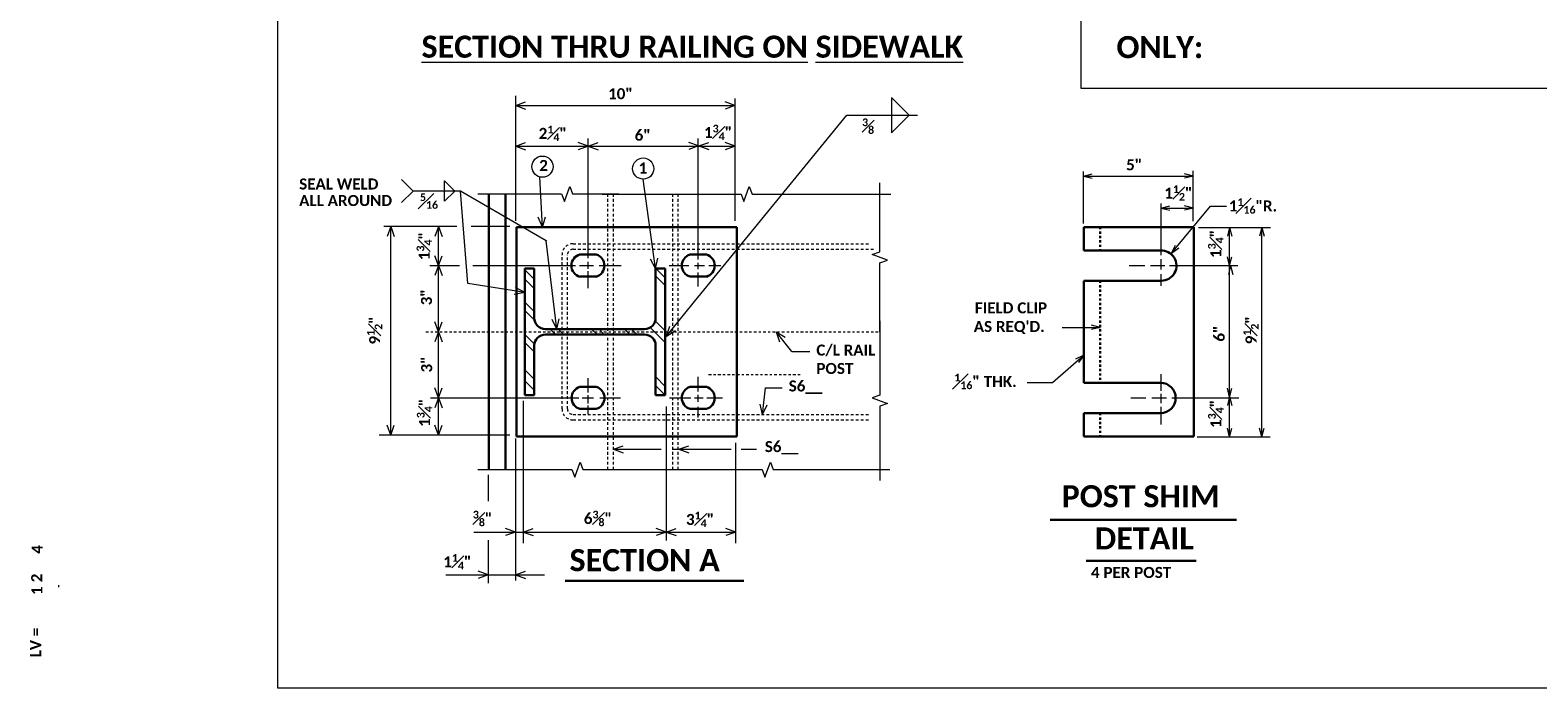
# Model space of a CAD drawing. Extents: x 18111 to 18256, y 18072 to 18167.
# Tile 1 of 4: x 18111 to 18180, y 18083 to 18113. Entities that reach past the tile are written whole.
import ezdxf

# ---------------------------------------------------------------- set-up
doc = ezdxf.new("R2010")
doc.units = 0
doc.header["$MEASUREMENT"] = 0
for name, pattern in [('Wisdot1', [0.0625, 0.03125, -0.03125]), ('Wisdot3', [0.1875, 0.125, -0.0625]), ('Wisdot4', [0.28125, 0.125, -0.0625, 0.03125, -0.0625])]:
    doc.linetypes.add(name, pattern=pattern)
doc.layers.add('B_ANNO_NOPLOT', color=47, linetype='Continuous', lineweight=18, plot=False)
for name, color, linetype, lineweight in [('Level 1', 7, 'Continuous', 0), ('Level 2', 7, 'Continuous', 0), ('Level 4', 7, 'Continuous', 0)]:
    doc.layers.add(name, color=color, linetype=linetype, lineweight=lineweight)
doc.styles.add('Title', font='calibrib.ttf', dxfattribs={"height": 0.125})

msp = doc.modelspace()

# ---------------------------------------------------------------- linework, layer by layer
at = {"layer": 'B_ANNO_NOPLOT', "lineweight": 13}
msp.add_lwpolyline([(18248.549, 18083.171), (18248.549, 18167.171), (18122.549, 18167.171), (18122.549, 18083.171)], close=True, dxfattribs=at)
at = {"layer": 'Level 1', "color": 2, "linetype": 'Continuous', "lineweight": 13}
msp.add_line((18112.617, 18087.826), (18112.617, 18087.739), dxfattribs=at)
at = {"layer": 'Level 2', "color": 2, "linetype": 'Continuous', "lineweight": 13}
for p, q in [((18133.356, 18104.352), (18133.356, 18110.02)), ((18143.304, 18104.352), (18143.304, 18109.905)), ((18150.402, 18109.951), (18151.184, 18109.168)), ((18150.402, 18109.908), (18150.402, 18108.343)), ((18133.356, 18109.587), (18133.807, 18109.751)), ((18133.356, 18109.587), (18133.807, 18109.751)), ((18133.356, 18109.587), (18143.303, 18109.587)), ((18133.356, 18109.587), (18133.807, 18109.423)), ((18133.356, 18109.587), (18133.807, 18109.423)), ((18143.303, 18109.587), (18142.852, 18109.751)), ((18143.303, 18109.587), (18142.852, 18109.423)), ((18141.623, 18100.882), (18148.373, 18109.147)), ((18148.373, 18109.147), (18151.587, 18109.147)), ((18150.402, 18108.343), (18151.184, 18109.126)), ((18133.356, 18107.736), (18133.807, 18107.9)), ((18133.356, 18107.736), (18133.807, 18107.9)), ((18136.64, 18107.735), (18136.189, 18107.899)), ((18136.638, 18102.659), (18136.638, 18108.083)), ((18136.647, 18107.736), (18137.098, 18107.9)), ((18141.655, 18107.748), (18141.204, 18107.912)), ((18141.639, 18102.601), (18141.639, 18108.083)), ((18141.662, 18107.748), (18142.113, 18107.912)), ((18143.305, 18107.736), (18142.854, 18107.9)), ((18133.356, 18107.736), (18143.305, 18107.736)), ((18133.356, 18107.736), (18133.807, 18107.572)), ((18133.356, 18107.736), (18133.807, 18107.572)), ((18136.64, 18107.735), (18136.189, 18107.571)), ((18136.647, 18107.736), (18137.098, 18107.572)), ((18141.655, 18107.748), (18141.204, 18107.584)), ((18141.662, 18107.748), (18142.113, 18107.584)), ((18143.305, 18107.736), (18142.854, 18107.572)), ((18159.106, 18104.231), (18159.106, 18106.597)), ((18159.106, 18106.382), (18159.506, 18106.482)), ((18164.093, 18106.382), (18163.693, 18106.482)), ((18164.089, 18104.339), (18164.089, 18106.615)), ((18128.182, 18106.227), (18128.706, 18105.703)), ((18130.589, 18105.703), (18130.125, 18106.167)), ((18130.125, 18105.239), (18130.125, 18106.167)), ((18134.57, 18104.07), (18134.455, 18106.347)), ((18139.702, 18102.197), (18139.142, 18106.243)), ((18159.106, 18106.382), (18164.093, 18106.382)), ((18159.106, 18106.382), (18159.506, 18106.282)), ((18164.093, 18106.382), (18163.693, 18106.282)), ((18128.182, 18105.179), (18128.706, 18105.703)), ((18130.853, 18105.703), (18128.706, 18105.703)), ((18130.589, 18105.703), (18130.125, 18105.239)), ((18134.741, 18103.441), (18130.853, 18105.703)), ((18131.191, 18101.518), (18130.853, 18105.703)), ((18162.621, 18105.146), (18162.621, 18102.797)), ((18134.57, 18104.07), (18134.383, 18104.512)), ((18134.57, 18104.07), (18134.711, 18104.529)), ((18162.621, 18104.93), (18163.021, 18105.03)), ((18162.621, 18104.93), (18164.093, 18104.93)), ((18162.621, 18104.93), (18163.021, 18104.83)), ((18163.101, 18102.883), (18164.874, 18105.019)), ((18164.093, 18104.93), (18163.693, 18105.03)), ((18164.093, 18104.93), (18163.693, 18104.83)), ((18164.874, 18105.019), (18165.593, 18105.019)), ((18130.686, 18104.092), (18127.369, 18104.092)), ((18127.687, 18104.091), (18127.523, 18103.64)), ((18127.687, 18094.635), (18127.687, 18104.091)), ((18127.687, 18104.091), (18127.851, 18103.64)), ((18129.856, 18104.091), (18129.692, 18103.64)), ((18129.856, 18094.635), (18129.856, 18104.091)), ((18129.856, 18104.091), (18130.02, 18103.64)), ((18133.095, 18104.092), (18131.33, 18104.092)), ((18164.319, 18104.053), (18167.588, 18104.053)), ((18165.738, 18104.052), (18165.638, 18103.652)), ((18165.738, 18094.553), (18165.738, 18104.052)), ((18165.738, 18104.052), (18165.838, 18103.652)), ((18167.197, 18104.053), (18167.097, 18103.653)), ((18167.197, 18094.553), (18167.197, 18104.053)), ((18167.197, 18104.053), (18167.297, 18103.653)), ((18135.228, 18099.446), (18134.741, 18103.441)), ((18163.101, 18102.883), (18163.282, 18103.253)), ((18163.101, 18102.883), (18163.435, 18103.125)), ((18129.458, 18102.321), (18130.815, 18102.321)), ((18129.856, 18102.321), (18129.692, 18102.772)), ((18129.856, 18102.321), (18129.692, 18101.87)), ((18129.856, 18102.321), (18130.02, 18102.772)), ((18129.856, 18102.321), (18130.02, 18101.87)), ((18131.416, 18102.321), (18136.073, 18102.321)), ((18136.256, 18102.321), (18136.89, 18102.321)), ((18136.638, 18102.18), (18136.638, 18102.49)), ((18137.143, 18102.321), (18138.142, 18102.321)), ((18139.702, 18102.197), (18139.478, 18102.621)), ((18139.702, 18102.197), (18139.803, 18102.666)), ((18140.317, 18102.321), (18141.206, 18102.321)), ((18141.46, 18102.321), (18141.914, 18102.321)), ((18141.639, 18102.165), (18141.639, 18102.455)), ((18142.113, 18102.321), (18142.657, 18102.321)), ((18161.185, 18102.321), (18161.884, 18102.321)), ((18162.153, 18102.321), (18162.798, 18102.321)), ((18162.621, 18102.618), (18162.621, 18102.152)), ((18163.013, 18102.321), (18166.108, 18102.321)), ((18165.738, 18102.326), (18165.638, 18102.726)), ((18165.779, 18102.325), (18165.679, 18101.925)), ((18165.738, 18102.326), (18165.838, 18102.726)), ((18165.779, 18102.325), (18165.879, 18101.925)), ((18134.195, 18101.287), (18133.769, 18101.713)), ((18134.202, 18101.709), (18133.776, 18102.135)), ((18136.638, 18101.293), (18136.638, 18102.068)), ((18140.124, 18101.43), (18139.698, 18101.856)), ((18140.156, 18101.752), (18139.73, 18102.178)), ((18141.639, 18101.367), (18141.639, 18102.002)), ((18162.621, 18101.937), (18162.621, 18101.399)), ((18133.764, 18101.095), (18131.191, 18101.518)), ((18133.764, 18101.095), (18133.292, 18101.006)), ((18133.764, 18101.095), (18133.346, 18101.33)), ((18134.217, 18100.229), (18133.791, 18100.655)), ((18134.217, 18099.843), (18133.791, 18100.269)), ((18140.192, 18099.129), (18141.665, 18100.933)), ((18129.856, 18099.323), (18129.692, 18099.774)), ((18129.856, 18099.323), (18130.02, 18099.774)), ((18135.228, 18099.446), (18135.01, 18099.874)), ((18135.228, 18099.446), (18135.336, 18099.914)), ((18140.14, 18099.357), (18139.676, 18099.821)), ((18140.192, 18099.129), (18140.35, 18099.582)), ((18159.868, 18099.517), (18159.468, 18099.617)), ((18129.856, 18099.321), (18129.692, 18098.87)), ((18129.856, 18099.321), (18130.02, 18098.87)), ((18134.202, 18098.771), (18133.776, 18099.197)), ((18135.165, 18099.197), (18134.905, 18099.457)), ((18135.523, 18099.197), (18135.263, 18099.457)), ((18137.045, 18099.197), (18136.785, 18099.457)), ((18137.374, 18099.205), (18137.114, 18099.465)), ((18138.532, 18099.197), (18138.272, 18099.457)), ((18138.853, 18099.197), (18138.593, 18099.457)), ((18140.14, 18098.842), (18139.461, 18099.521)), ((18140.192, 18099.129), (18140.604, 18099.374)), ((18145.881, 18098.431), (18145.168, 18099.321)), ((18145.168, 18099.321), (18145.322, 18098.866)), ((18145.168, 18099.321), (18145.578, 18099.072)), ((18158.138, 18099.517), (18159.868, 18099.517)), ((18159.868, 18099.517), (18159.468, 18099.417)), ((18134.195, 18098.407), (18133.769, 18098.833)), ((18145.881, 18098.431), (18146.691, 18098.431)), ((18157.708, 18097.026), (18159.119, 18098.263)), ((18159.119, 18098.263), (18158.752, 18098.075)), ((18159.119, 18098.263), (18158.884, 18097.924)), ((18134.202, 18097.17), (18133.776, 18097.596)), ((18134.202, 18096.677), (18133.776, 18097.103)), ((18136.638, 18096.564), (18136.638, 18097.212)), ((18140.156, 18096.827), (18139.691, 18097.291)), ((18140.142, 18096.441), (18139.716, 18096.867)), ((18141.639, 18096.613), (18141.639, 18097.273)), ((18156.56, 18097.026), (18157.708, 18097.026)), ((18162.621, 18097.402), (18162.621, 18096.649)), ((18129.486, 18096.32), (18136.214, 18096.32)), ((18129.856, 18096.32), (18129.692, 18096.771)), ((18129.856, 18096.32), (18129.692, 18095.869)), ((18129.856, 18096.32), (18130.02, 18096.771)), ((18129.856, 18096.32), (18130.02, 18095.869)), ((18133.703, 18096.194), (18133.703, 18089.734)), ((18136.369, 18096.32), (18136.89, 18096.32)), ((18136.638, 18096.071), (18136.638, 18096.451)), ((18137.171, 18096.32), (18138.114, 18096.32)), ((18140.338, 18096.32), (18141.297, 18096.32)), ((18141.46, 18096.32), (18141.859, 18096.32)), ((18141.639, 18096.141), (18141.639, 18096.468)), ((18142.022, 18096.32), (18142.73, 18096.32)), ((18144.551, 18095.572), (18144.689, 18096.775)), ((18144.689, 18096.775), (18145.447, 18096.775)), ((18161.257, 18096.32), (18161.938, 18096.32)), ((18162.207, 18096.32), (18162.87, 18096.32)), ((18162.621, 18096.506), (18162.621, 18096.076)), ((18163.121, 18096.32), (18166.149, 18096.32)), ((18165.738, 18096.362), (18165.638, 18096.762)), ((18165.738, 18096.382), (18165.638, 18095.982)), ((18165.738, 18096.362), (18165.838, 18096.762)), ((18165.738, 18096.382), (18165.838, 18095.982)), ((18136.638, 18095.593), (18136.638, 18095.973)), ((18140.181, 18095.936), (18140.181, 18089.849)), ((18141.639, 18095.434), (18141.639, 18095.924)), ((18144.551, 18095.572), (18144.439, 18096.039)), ((18144.551, 18095.572), (18144.766, 18096.001)), ((18162.621, 18095.914), (18162.621, 18095.108)), ((18127.687, 18094.635), (18127.523, 18095.086)), ((18127.687, 18094.635), (18127.851, 18095.086)), ((18129.856, 18094.635), (18129.692, 18095.086)), ((18129.856, 18094.635), (18130.02, 18095.086)), ((18165.738, 18094.553), (18165.638, 18094.953)), ((18165.738, 18094.553), (18165.838, 18094.953)), ((18167.197, 18094.553), (18167.097, 18094.953)), ((18167.197, 18094.553), (18167.297, 18094.953)), ((18133.095, 18094.635), (18127.167, 18094.635)), ((18133.351, 18094.473), (18133.351, 18088.033)), ((18137.786, 18093.991), (18138.237, 18094.155)), ((18140.754, 18093.991), (18141.205, 18094.155)), ((18143.333, 18094.288), (18143.333, 18089.734)), ((18164.257, 18094.553), (18167.568, 18094.553)), ((18137.786, 18093.991), (18139.949, 18093.991)), ((18137.786, 18093.991), (18138.237, 18093.827)), ((18140.478, 18093.991), (18143.124, 18093.991)), ((18140.754, 18093.991), (18141.205, 18093.827)), ((18143.584, 18093.991), (18144.274, 18093.991)), ((18132.112, 18092.84), (18132.112, 18091.633)), ((18131.458, 18090.239), (18143.335, 18090.239)), ((18133.351, 18090.239), (18132.9, 18090.403)), ((18133.351, 18090.239), (18132.9, 18090.075)), ((18133.703, 18090.239), (18134.154, 18090.403)), ((18133.703, 18090.239), (18134.154, 18090.075)), ((18140.181, 18090.239), (18139.73, 18090.403)), ((18140.181, 18090.239), (18139.73, 18090.075)), ((18140.181, 18090.239), (18140.632, 18090.403)), ((18140.181, 18090.239), (18140.632, 18090.075)), ((18143.335, 18090.239), (18142.884, 18090.403)), ((18143.335, 18090.239), (18142.884, 18090.075)), ((18132.112, 18089.872), (18132.112, 18087.916)), ((18130.192, 18088.301), (18134.657, 18088.301)), ((18132.112, 18088.301), (18131.661, 18088.465)), ((18132.112, 18088.301), (18131.661, 18088.137)), ((18133.351, 18088.301), (18133.802, 18088.465)), ((18133.351, 18088.301), (18133.802, 18088.137))]:
    msp.add_line(p, q, dxfattribs=at)
at = {"layer": 'Level 2', "color": 2, "linetype": 'Continuous', "lineweight": 30}
for p, q in [((18132.138, 18093.071), (18132.138, 18105.57)), ((18132.888, 18093.071), (18132.888, 18105.57)), ((18133.388, 18104.07), (18143.388, 18104.07)), ((18133.388, 18094.57), (18133.388, 18104.07)), ((18143.388, 18094.57), (18143.388, 18104.07)), ((18159.119, 18104.07), (18164.12, 18104.07)), ((18159.119, 18104.07), (18159.119, 18103.009)), ((18164.12, 18104.07), (18164.12, 18094.57)), ((18159.119, 18103.009), (18162.601, 18103.009)), ((18136.265, 18102.822), (18137.013, 18102.822)), ((18141.266, 18102.822), (18142.014, 18102.822)), ((18133.764, 18096.446), (18133.764, 18102.197)), ((18133.764, 18102.197), (18134.202, 18102.197)), ((18134.202, 18099.946), (18134.202, 18102.197)), ((18136.265, 18101.821), (18137.013, 18101.821)), ((18139.702, 18102.197), (18140.14, 18102.197)), ((18139.702, 18099.946), (18139.702, 18102.197)), ((18140.14, 18096.446), (18140.14, 18102.197)), ((18141.266, 18101.821), (18142.014, 18101.821)), ((18159.119, 18101.634), (18159.119, 18097.008)), ((18159.119, 18101.634), (18162.637, 18101.634)), ((18134.702, 18099.446), (18139.202, 18099.446)), ((18134.702, 18099.197), (18139.202, 18099.197)), ((18134.202, 18096.446), (18134.202, 18098.697)), ((18139.702, 18096.446), (18139.702, 18098.697)), ((18159.119, 18097.008), (18162.601, 18097.008)), ((18133.764, 18096.446), (18134.202, 18096.446)), ((18136.265, 18096.821), (18137.013, 18096.821)), ((18139.702, 18096.446), (18140.14, 18096.446)), ((18141.266, 18096.821), (18142.014, 18096.821)), ((18136.265, 18095.82), (18137.013, 18095.82)), ((18141.266, 18095.82), (18142.014, 18095.82)), ((18159.119, 18095.633), (18159.119, 18094.57)), ((18159.119, 18095.633), (18162.601, 18095.633)), ((18133.388, 18094.57), (18143.388, 18094.57)), ((18159.119, 18094.57), (18164.12, 18094.57)), ((18157.594, 18090.79), (18166.052, 18090.79)), ((18159.234, 18088.939), (18164.215, 18088.939)), ((18135.604, 18088.024), (18143.698, 18088.024))]:
    msp.add_line(p, q, dxfattribs=at)
at = {"layer": 'Level 2', "color": 2, "linetype": 'Wisdot3', "lineweight": 13}
for p, q in [((18137.536, 18093.071), (18137.536, 18105.569)), ((18137.786, 18093.071), (18137.786, 18105.569)), ((18140.484, 18093.071), (18140.484, 18105.569)), ((18140.733, 18093.071), (18140.733, 18105.569)), ((18135.957, 18103.064), (18149.601, 18103.064)), ((18135.958, 18103.314), (18149.388, 18103.314)), ((18135.458, 18095.823), (18135.458, 18102.814)), ((18135.707, 18095.822), (18135.707, 18102.814)), ((18135.957, 18095.572), (18149.388, 18095.572)), ((18135.958, 18095.323), (18149.388, 18095.323))]:
    msp.add_line(p, q, dxfattribs=at)
at = {"layer": 'Level 2', "color": 2, "linetype": 'Wisdot1', "lineweight": 30}
for p, q in [((18159.869, 18104.07), (18159.869, 18103.009)), ((18159.869, 18101.634), (18159.869, 18097.008)), ((18159.869, 18095.633), (18159.869, 18094.57))]:
    msp.add_line(p, q, dxfattribs=at)
at = {"layer": 'Level 2', "color": 2, "linetype": 'Wisdot4', "lineweight": 13}
for p, q in [((18129.278, 18099.321), (18149.871, 18099.321)), ((18142.106, 18097.39), (18146.316, 18097.39))]:
    msp.add_line(p, q, dxfattribs=at)
at = {"layer": 'Level 2', "color": 120, "lineweight": 13, "flags": 128}
msp.add_lwpolyline([(18158.999, 18120.377), (18182.862, 18120.377), (18182.862, 18110.359), (18158.999, 18110.359), (18158.999, 18120.377)], dxfattribs=at)
at = {"layer": 'Level 2', "linetype": 'Continuous', "lineweight": 13, "flags": 128}
for points in [[(18131.638, 18105.57), (18135.439, 18105.57), (18135.564, 18105.227), (18135.814, 18105.913), (18135.939, 18105.57), (18138.036, 18105.57)], [(18137.286, 18105.569), (18143.579, 18105.569), (18143.704, 18105.226), (18143.953, 18105.912), (18144.078, 18105.569), (18150.371, 18105.569)], [(18149.871, 18099.321), (18149.871, 18102.446), (18150.214, 18102.57), (18149.528, 18102.82), (18149.871, 18102.945), (18149.871, 18106.07)], [(18149.871, 18099.821), (18149.871, 18096.446), (18149.528, 18096.321), (18150.214, 18096.071), (18149.871, 18095.946), (18149.871, 18092.571)], [(18131.638, 18093.071), (18135.91, 18093.071), (18136.035, 18092.728), (18136.284, 18093.414), (18136.409, 18093.071), (18140.681, 18093.071)], [(18139.681, 18093.071), (18144.535, 18093.071), (18144.66, 18092.728), (18144.909, 18093.414), (18145.034, 18093.071), (18150.333, 18093.071)]]:
    msp.add_lwpolyline(points, dxfattribs=at)
at = {"layer": 'Level 2', "color": 2, "linetype": 'Continuous', "lineweight": 13}
for centre in [(18134.57, 18106.81), (18139.14, 18106.723)]:
    msp.add_circle(centre, 0.48, dxfattribs=at)
at = {"layer": 'Level 2', "color": 2, "linetype": 'Wisdot3', "lineweight": 13}
for centre, radius, start, end in [((18135.958, 18102.814), 0.5, 90, 179.99999), ((18135.957, 18102.814), 0.25, 90, 179.99999), ((18135.958, 18095.823), 0.5, 180.00001, 270), ((18135.957, 18095.822), 0.25, 180.00001, 270)]:
    msp.add_arc(centre, radius, start, end, dxfattribs=at)
at = {"layer": 'Level 2', "color": 2, "linetype": 'Continuous', "lineweight": 30}
for centre, radius, start, end in [((18162.637, 18102.321), 0.688, 270, 92.99531), ((18136.401, 18102.321), 0.519, 105.15102, 254.84898), ((18136.858, 18102.321), 0.524, 287.20003, 72.79997), ((18141.408, 18102.321), 0.52, 105.87649, 254.1235), ((18141.859, 18102.321), 0.524, 287.20003, 72.79997), ((18134.702, 18099.946), 0.5, 180.00001, 270), ((18139.202, 18099.946), 0.5, 270, 0), ((18134.702, 18098.697), 0.5, 90, 179.99999), ((18139.202, 18098.697), 0.5, 0, 90), ((18162.601, 18096.32), 0.688, 270, 90), ((18136.413, 18096.32), 0.522, 106.46191, 253.53808), ((18136.862, 18096.32), 0.523, 286.75631, 73.24369), ((18141.408, 18096.32), 0.52, 105.87649, 254.1235), ((18141.865, 18096.32), 0.522, 286.60897, 73.39102)]:
    msp.add_arc(centre, radius, start, end, dxfattribs=at)
at = {"layer": 'Level 2', "color": 2, "linetype": 'Continuous', "lineweight": 13}
msp.add_point((18134.741, 18103.441), dxfattribs=at)

# ---------------------------------------------------------------- texts
at = {"layer": 'Level 1', "color": 2, "linetype": 'Continuous', "lineweight": 13, "style": 'Title'}
msp.add_text('1', height=0.5, rotation=90, dxfattribs=at).set_placement((18111.888, 18087.384))
at = {"layer": 'Level 2', "color": 120, "linetype": 'Continuous', "lineweight": 13, "style": 'Title'}
msp.add_text('ONLY:', height=1, rotation=360, dxfattribs=at).set_placement((18160.604, 18111.733))
at = {"layer": 'Level 2', "color": 2, "linetype": 'Continuous', "lineweight": 13, "style": 'Title'}
for s, height, rotation, p in [('10"', 0.5, 0, (18137.549, 18109.868)), ('2', 0.5, 0, (18134.425, 18106.613)), ('5"', 0.5, 0, (18161.043, 18106.645)), ('1', 0.5, 0, (18138.929, 18106.499)), ('SEAL WELD', 0.5, 0, (18123.536, 18105.774)), ('ALL AROUND', 0.5, 0, (18123.536, 18105.024)), ('3"', 0.5, 90, (18129.56, 18100.523)), ('FIELD CLIP', 0.5, 0, (18154.184, 18100.157)), ("AS REQ'D.", 0.5, 0, (18154.132, 18099.312)), ('6"', 0.5, 90, (18165.514, 18098.874)), ('3"', 0.5, 90, (18129.569, 18097.474)), ('POST SHIM', 1, 0, (18158.118, 18091.361)), ('DETAIL', 1, 0, (18159.623, 18089.449)), ('SECTION A', 1, 0, (18135.798, 18088.463)), ('4 PER POST', 0.5, 0, (18159.449, 18088.155)), ('2', 0.5, 90, (18111.882, 18087.959)), ('LV =', 0.5, 90, (18111.835, 18084.557))]:
    msp.add_text(s, height=height, rotation=rotation, dxfattribs=at).set_placement(p)
for s, p in [('6"', (18138.754, 18107.988)), ('S6__', (18145.74, 18096.614)), ('S6__', (18144.655, 18093.864))]:
    msp.add_text(s, height=0.5, dxfattribs=at).set_placement(p)
at = {"layer": 'Level 2', "color": 2, "lineweight": 13, "style": 'Title'}
for s, insert, char_height, width, attachment_point, rotation in [('\\LSECTION THRU RAILING ON\\l', (18146.608, 18112.753), 1, 17.98954, 3, 0), ('\\A1;1{\\H0.7x;\\S3#4;}"', (18141.898, 18108.713), 0.5, 1.89094, 1, 0), ('\\A1;{\\H0.7x;\\S3#8;} ', (18149.067, 18108.996), 0.5, 1.1426, 1, 0), ('\\A1;1{\\H0.7x;\\S1#2;}"', (18162.774, 18105.964), 0.5, 1.89094, 1, 0), ('\\A1;{\\H0.7x;\\S5#16;} ', (18129.015, 18105.6), 0.5, 1.54383, 1, 0), ('\\A1;1{\\H0.7x;\\S1#16;}"R.', (18165.7, 18105.379), 0.5, 2.94928, 1, 0), ('\\A1;1{\\H0.7x;\\S3#4;}"', (18128.861, 18102.567), 0.5, 0.6919, 1, 90), ('\\A1;1{\\H0.7x;\\S3#4;}"', (18164.757, 18102.669), 0.5, 0.6919, 1, 90), ('\\A1;9{\\H0.7x;\\S1#2;}"', (18126.61, 18098.744), 0.5, 0.6919, 1, 90), ('\\A1;9{\\H0.7x;\\S1#2;}"', (18166.356, 18098.753), 0.5, 0.6919, 1, 90), ('C/L RAIL POST', (18146.993, 18098.741), 0.5, 2.91533, 1, 0), ('\\A1;{\\H0.7x;\\S1#16;}" THK.', (18153.249, 18097.417), 0.5, 3.60562, 1, 0), ('\\A1;1{\\H0.7x;\\S3#4;}"', (18128.875, 18095.01), 0.5, 0.6919, 1, 90), ('\\A1;1{\\H0.7x;\\S3#4;}"', (18164.759, 18094.958), 0.5, 0.6919, 1, 90), ('\\A1;{\\H0.7x;\\S3#8;}"', (18131.412, 18091.203), 0.5, 1.48971, 1, 0), ('\\A1;6{\\H0.7x;\\S3#8;}"', (18136.447, 18091.205), 0.5, 1.89094, 1, 0), ('\\A1;3{\\H0.7x;\\S1#4;}"', (18141.081, 18091.159), 0.5, 1.89094, 1, 0), ('\\A1;1{\\H0.7x;\\S1#4;}"', (18130.073, 18089.239), 0.5, 1.89094, 1, 0)]:
    msp.add_mtext(s, dxfattribs=dict(at, insert=insert, char_height=char_height, width=width, attachment_point=attachment_point, rotation=rotation))
at = {"layer": 'Level 2', "color": 2, "lineweight": 13, "insert": (18134.401, 18108.668), "char_height": 0.5, "width": 1.89094, "attachment_point": 1, "style": 'Title'}
msp.add_mtext('\\A1;2{\\H0.7x;\\S1#4;}"', dxfattribs=at)
at = {"layer": 'Level 4', "color": 2, "linetype": 'Continuous', "lineweight": 13, "style": 'Title'}
msp.add_text('4', height=0.5, rotation=90, dxfattribs=at).set_placement((18111.899, 18089.253))
at = {"layer": 'Level 4', "lineweight": 13, "insert": (18146.608, 18112.753), "char_height": 1, "width": 7.22828, "attachment_point": 1, "style": 'Title'}
msp.add_mtext('\\L SIDEWALK\\l', dxfattribs=at)

doc.saveas('drawing.dxf')
